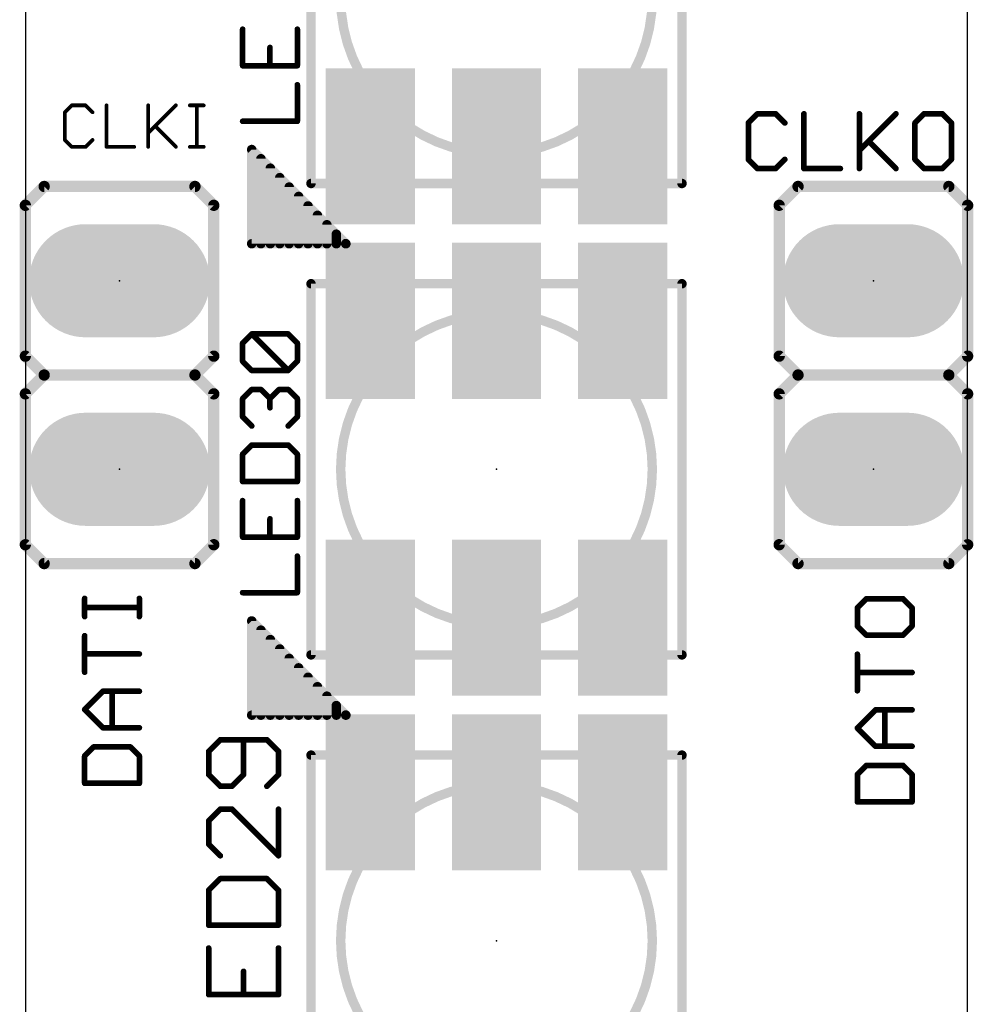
# Model space of a CAD drawing. Extents: x -0.01 to 0.51, y -0.01 to 8.26.
# Tile 9 of 10: x 0 to 0.5, y 7.22 to 7.74. Entities that reach past the tile are written whole.
import ezdxf

# ---------------------------------------------------------------- set-up
doc = ezdxf.new("R2010")
doc.units = 0
for name, color, linetype in [('20', 7, 'CONTINUOUS'), ('21', 253, 'CONTINUOUS'), ('23', 7, 'CONTINUOUS'), ('25', 253, 'CONTINUOUS'), ('29', 253, 'CONTINUOUS'), ('31', 253, 'CONTINUOUS'), ('51', 253, 'CONTINUOUS')]:
    doc.layers.add(name, color=color, linetype=linetype)

# ---------------------------------------------------------------- blocks, each defined once
blk = doc.blocks.new('RECT')
blk.add_solid([(-0.5, -0.5), (0.5, -0.5), (-0.5, 0.5), (0.5, 0.5)])
blk = doc.blocks.new('LONGP60')
at = {"const_width": 1}
blk.add_lwpolyline([(-0.3, 0), (0.3, 0)], dxfattribs=at)
at = {"const_width": 0.5}
for points in [[(-0.3, 0.25, 1), (-0.3, -0.25)], [(0.3, -0.25, 1), (0.3, 0.25)]]:
    blk.add_lwpolyline(points, format="xyb", dxfattribs=at)

msp = doc.modelspace()

# ---------------------------------------------------------------- linework, layer by layer
at = {"layer": '20'}
for p, q in [((0, 8.25), (0, 0)), ((0.5, 0), (0.5, 8.25))]:
    msp.add_line(p, q, dxfattribs=at)
at = {"layer": '21'}
for points, const_width in [([(0.151575, 7.651575), (0.151575, 7.848425)], 0.005), ([(0.348425, 7.848425), (0.348425, 7.651575)], 0.005), ([(0.1201, 7.6196), (0.1201, 7.6696)], 0.005), ([(0.1201, 7.6696), (0.1701, 7.6196)], 0.005), ([(0.125, 7.6196), (0.125, 7.6647)], 0.005), ([(0.13, 7.6196), (0.13, 7.6597)], 0.005), ([(0.135, 7.6196), (0.135, 7.6547)], 0.005), ([(0, 7.64), (0.01, 7.65)], 0.006), ([(0.09, 7.65), (0.01, 7.65)], 0.006), ([(0.1, 7.64), (0.09, 7.65)], 0.006), ([(0.14, 7.6196), (0.14, 7.6497)], 0.005), ([(0.348425, 7.651575), (0.151575, 7.651575)], 0.005), ([(0.4, 7.64), (0.41, 7.65)], 0.006), ([(0.49, 7.65), (0.41, 7.65)], 0.006), ([(0.5, 7.64), (0.49, 7.65)], 0.006), ([(0.145, 7.6196), (0.145, 7.6447)], 0.005), ([(0, 7.64), (0, 7.56)], 0.006), ([(0.1, 7.64), (0.1, 7.56)], 0.006), ([(0.15, 7.6196), (0.15, 7.6397)], 0.005), ([(0.4, 7.64), (0.4, 7.56)], 0.006), ([(0.5, 7.64), (0.5, 7.56)], 0.006), ([(0.155, 7.6196), (0.155, 7.6347)], 0.005), ([(0.16, 7.6196), (0.16, 7.6297)], 0.005), ([(0.165, 7.6196), (0.165, 7.6247)], 0.005), ([(0.1701, 7.6196), (0.1201, 7.6196)], 0.005), ([(0.17, 7.6196), (0.17, 7.6197)], 0.005), ([(0.151575, 7.401575), (0.151575, 7.598425)], 0.005), ([(0.151575, 7.598425), (0.348425, 7.598425)], 0.005), ([(0.348425, 7.598425), (0.348425, 7.401575)], 0.005), ([(0.01, 7.55), (0, 7.56)], 0.006), ([(0.09, 7.55), (0.1, 7.56)], 0.006), ([(0.41, 7.55), (0.4, 7.56)], 0.006), ([(0.49, 7.55), (0.5, 7.56)], 0.006), ([(0, 7.54), (0.01, 7.55)], 0.006), ([(0.01, 7.55), (0.09, 7.55)], 0.006), ([(0.09, 7.55), (0.01, 7.55)], 0.006), ([(0.1, 7.54), (0.09, 7.55)], 0.006), ([(0.4, 7.54), (0.41, 7.55)], 0.006), ([(0.41, 7.55), (0.49, 7.55)], 0.006), ([(0.49, 7.55), (0.41, 7.55)], 0.006), ([(0.5, 7.54), (0.49, 7.55)], 0.006), ([(0, 7.54), (0, 7.46)], 0.006), ([(0.1, 7.54), (0.1, 7.46)], 0.006), ([(0.4, 7.54), (0.4, 7.46)], 0.006), ([(0.5, 7.54), (0.5, 7.46)], 0.006), ([(0.01, 7.45), (0, 7.46)], 0.006), ([(0.09, 7.45), (0.1, 7.46)], 0.006), ([(0.41, 7.45), (0.4, 7.46)], 0.006), ([(0.49, 7.45), (0.5, 7.46)], 0.006), ([(0.01, 7.45), (0.09, 7.45)], 0.006), ([(0.41, 7.45), (0.49, 7.45)], 0.006), ([(0.1201, 7.3696), (0.1201, 7.4196)], 0.005), ([(0.1201, 7.4196), (0.1701, 7.3696)], 0.005), ([(0.125, 7.3696), (0.125, 7.4147)], 0.005), ([(0.13, 7.3696), (0.13, 7.4097)], 0.005), ([(0.135, 7.3696), (0.135, 7.4047)], 0.005), ([(0.14, 7.3696), (0.14, 7.3997)], 0.005), ([(0.348425, 7.401575), (0.151575, 7.401575)], 0.005), ([(0.145, 7.3696), (0.145, 7.3947)], 0.005), ([(0.15, 7.3696), (0.15, 7.3897)], 0.005), ([(0.155, 7.3696), (0.155, 7.3847)], 0.005), ([(0.16, 7.3696), (0.16, 7.3797)], 0.005), ([(0.165, 7.3696), (0.165, 7.3747)], 0.005), ([(0.1701, 7.3696), (0.1201, 7.3696)], 0.005), ([(0.17, 7.3696), (0.17, 7.3697)], 0.005), ([(0.151575, 7.151575), (0.151575, 7.348425)], 0.005), ([(0.151575, 7.348425), (0.348425, 7.348425)], 0.005), ([(0.348425, 7.348425), (0.348425, 7.151575)], 0.005)]:
    msp.add_lwpolyline(points, dxfattribs=dict(at, const_width=const_width))
for points, const_width in [([(0.25, 7.667323, 1), (0.25, 7.832677, 1), (0.25, 7.667323)], 0.005), ([(0.12135, 7.6696, 1), (0.11885, 7.6696)], 0.0025), ([(0.120984, 7.670484, 1), (0.119216, 7.668716)], 0.0025), ([(0.12625, 7.6647, 1), (0.12375, 7.6647)], 0.0025), ([(0.13125, 7.6597, 1), (0.12875, 7.6597)], 0.0025), ([(0.13625, 7.6547, 1), (0.13375, 7.6547)], 0.0025), ([(0.01, 7.6515, 1), (0.01, 7.6485)], 0.003), ([(0.011061, 7.648939, 1), (0.008939, 7.651061)], 0.003), ([(0.091061, 7.651061, 1), (0.088939, 7.648939)], 0.003), ([(0.09, 7.6485, 1), (0.09, 7.6515)], 0.003), ([(0.14125, 7.6497, 1), (0.13875, 7.6497)], 0.0025), ([(0.151575, 7.652825, 1), (0.151575, 7.650325)], 0.0025), ([(0.150325, 7.651575, 1), (0.152825, 7.651575)], 0.0025), ([(0.347175, 7.651575, 1), (0.349675, 7.651575)], 0.0025), ([(0.348425, 7.650325, 1), (0.348425, 7.652825)], 0.0025), ([(0.41, 7.6515, 1), (0.41, 7.6485)], 0.003), ([(0.411061, 7.648939, 1), (0.408939, 7.651061)], 0.003), ([(0.491061, 7.651061, 1), (0.488939, 7.648939)], 0.003), ([(0.49, 7.6485, 1), (0.49, 7.6515)], 0.003), ([(0.14625, 7.6447, 1), (0.14375, 7.6447)], 0.0025), ([(0.0015, 7.64, 1), (-0.0015, 7.64)], 0.003), ([(-0.001061, 7.641061, 1), (0.001061, 7.638939)], 0.003), ([(0.1015, 7.64, 1), (0.0985, 7.64)], 0.003), ([(0.098939, 7.638939, 1), (0.101061, 7.641061)], 0.003), ([(0.15125, 7.6397, 1), (0.14875, 7.6397)], 0.0025), ([(0.4015, 7.64, 1), (0.3985, 7.64)], 0.003), ([(0.398939, 7.641061, 1), (0.401061, 7.638939)], 0.003), ([(0.5015, 7.64, 1), (0.4985, 7.64)], 0.003), ([(0.498939, 7.638939, 1), (0.501061, 7.641061)], 0.003), ([(0.15625, 7.6347, 1), (0.15375, 7.6347)], 0.0025), ([(0.16125, 7.6297, 1), (0.15875, 7.6297)], 0.0025), ([(0.16625, 7.6247, 1), (0.16375, 7.6247)], 0.0025), ([(0.1201, 7.62085, 1), (0.1201, 7.61835)], 0.0025), ([(0.11885, 7.6196, 1), (0.12135, 7.6196)], 0.0025), ([(0.12375, 7.6196, 1), (0.12625, 7.6196)], 0.0025), ([(0.12875, 7.6196, 1), (0.13125, 7.6196)], 0.0025), ([(0.13375, 7.6196, 1), (0.13625, 7.6196)], 0.0025), ([(0.13875, 7.6196, 1), (0.14125, 7.6196)], 0.0025), ([(0.14375, 7.6196, 1), (0.14625, 7.6196)], 0.0025), ([(0.14875, 7.6196, 1), (0.15125, 7.6196)], 0.0025), ([(0.15375, 7.6196, 1), (0.15625, 7.6196)], 0.0025), ([(0.15875, 7.6196, 1), (0.16125, 7.6196)], 0.0025), ([(0.16375, 7.6196, 1), (0.16625, 7.6196)], 0.0025), ([(0.17125, 7.6197, 1), (0.16875, 7.6197)], 0.0025), ([(0.16875, 7.6196, 1), (0.17125, 7.6196)], 0.0025), ([(0.169216, 7.618716, 1), (0.170984, 7.620484)], 0.0025), ([(0.1701, 7.61835, 1), (0.1701, 7.62085)], 0.0025), ([(0.152825, 7.598425, 1), (0.150325, 7.598425)], 0.0025), ([(0.151575, 7.599675, 1), (0.151575, 7.597175)], 0.0025), ([(0.349675, 7.598425, 1), (0.347175, 7.598425)], 0.0025), ([(0.348425, 7.597175, 1), (0.348425, 7.599675)], 0.0025), ([(0.25, 7.417323, 1), (0.25, 7.582677, 1), (0.25, 7.417323)], 0.005), ([(0.001061, 7.561061, 1), (-0.001061, 7.558939)], 0.003), ([(-0.0015, 7.56, 1), (0.0015, 7.56)], 0.003), ([(0.0985, 7.56, 1), (0.1015, 7.56)], 0.003), ([(0.101061, 7.558939, 1), (0.098939, 7.561061)], 0.003), ([(0.401061, 7.561061, 1), (0.398939, 7.558939)], 0.003), ([(0.3985, 7.56, 1), (0.4015, 7.56)], 0.003), ([(0.4985, 7.56, 1), (0.5015, 7.56)], 0.003), ([(0.501061, 7.558939, 1), (0.498939, 7.561061)], 0.003), ([(0.01, 7.5515, 1), (0.01, 7.5485)], 0.003), ([(0.01, 7.5515, 1), (0.01, 7.5485)], 0.003), ([(0.011061, 7.548939, 1), (0.008939, 7.551061)], 0.003), ([(0.008939, 7.548939, 1), (0.011061, 7.551061)], 0.003), ([(0.091061, 7.551061, 1), (0.088939, 7.548939)], 0.003), ([(0.088939, 7.551061, 1), (0.091061, 7.548939)], 0.003), ([(0.09, 7.5485, 1), (0.09, 7.5515)], 0.003), ([(0.09, 7.5485, 1), (0.09, 7.5515)], 0.003), ([(0.41, 7.5515, 1), (0.41, 7.5485)], 0.003), ([(0.41, 7.5515, 1), (0.41, 7.5485)], 0.003), ([(0.411061, 7.548939, 1), (0.408939, 7.551061)], 0.003), ([(0.408939, 7.548939, 1), (0.411061, 7.551061)], 0.003), ([(0.491061, 7.551061, 1), (0.488939, 7.548939)], 0.003), ([(0.488939, 7.551061, 1), (0.491061, 7.548939)], 0.003), ([(0.49, 7.5485, 1), (0.49, 7.5515)], 0.003), ([(0.49, 7.5485, 1), (0.49, 7.5515)], 0.003), ([(0.0015, 7.54, 1), (-0.0015, 7.54)], 0.003), ([(-0.001061, 7.541061, 1), (0.001061, 7.538939)], 0.003), ([(0.1015, 7.54, 1), (0.0985, 7.54)], 0.003), ([(0.098939, 7.538939, 1), (0.101061, 7.541061)], 0.003), ([(0.4015, 7.54, 1), (0.3985, 7.54)], 0.003), ([(0.398939, 7.541061, 1), (0.401061, 7.538939)], 0.003), ([(0.5015, 7.54, 1), (0.4985, 7.54)], 0.003), ([(0.498939, 7.538939, 1), (0.501061, 7.541061)], 0.003), ([(0.001061, 7.461061, 1), (-0.001061, 7.458939)], 0.003), ([(0.101061, 7.458939, 1), (0.098939, 7.461061)], 0.003), ([(0.401061, 7.461061, 1), (0.398939, 7.458939)], 0.003), ([(0.501061, 7.458939, 1), (0.498939, 7.461061)], 0.003), ([(-0.0015, 7.46, 1), (0.0015, 7.46)], 0.003), ([(0.0985, 7.46, 1), (0.1015, 7.46)], 0.003), ([(0.3985, 7.46, 1), (0.4015, 7.46)], 0.003), ([(0.4985, 7.46, 1), (0.5015, 7.46)], 0.003), ([(0.01, 7.4515, 1), (0.01, 7.4485)], 0.003), ([(0.008939, 7.448939, 1), (0.011061, 7.451061)], 0.003), ([(0.088939, 7.451061, 1), (0.091061, 7.448939)], 0.003), ([(0.09, 7.4485, 1), (0.09, 7.4515)], 0.003), ([(0.41, 7.4515, 1), (0.41, 7.4485)], 0.003), ([(0.408939, 7.448939, 1), (0.411061, 7.451061)], 0.003), ([(0.488939, 7.451061, 1), (0.491061, 7.448939)], 0.003), ([(0.49, 7.4485, 1), (0.49, 7.4515)], 0.003), ([(0.12135, 7.4196, 1), (0.11885, 7.4196)], 0.0025), ([(0.120984, 7.420484, 1), (0.119216, 7.418716)], 0.0025), ([(0.12625, 7.4147, 1), (0.12375, 7.4147)], 0.0025), ([(0.13125, 7.4097, 1), (0.12875, 7.4097)], 0.0025), ([(0.13625, 7.4047, 1), (0.13375, 7.4047)], 0.0025), ([(0.14125, 7.3997, 1), (0.13875, 7.3997)], 0.0025), ([(0.151575, 7.402825, 1), (0.151575, 7.400325)], 0.0025), ([(0.150325, 7.401575, 1), (0.152825, 7.401575)], 0.0025), ([(0.347175, 7.401575, 1), (0.349675, 7.401575)], 0.0025), ([(0.348425, 7.400325, 1), (0.348425, 7.402825)], 0.0025), ([(0.14625, 7.3947, 1), (0.14375, 7.3947)], 0.0025), ([(0.15125, 7.3897, 1), (0.14875, 7.3897)], 0.0025), ([(0.15625, 7.3847, 1), (0.15375, 7.3847)], 0.0025), ([(0.16125, 7.3797, 1), (0.15875, 7.3797)], 0.0025), ([(0.16625, 7.3747, 1), (0.16375, 7.3747)], 0.0025), ([(0.1201, 7.37085, 1), (0.1201, 7.36835)], 0.0025), ([(0.11885, 7.3696, 1), (0.12135, 7.3696)], 0.0025), ([(0.12375, 7.3696, 1), (0.12625, 7.3696)], 0.0025), ([(0.12875, 7.3696, 1), (0.13125, 7.3696)], 0.0025), ([(0.13375, 7.3696, 1), (0.13625, 7.3696)], 0.0025), ([(0.13875, 7.3696, 1), (0.14125, 7.3696)], 0.0025), ([(0.14375, 7.3696, 1), (0.14625, 7.3696)], 0.0025), ([(0.14875, 7.3696, 1), (0.15125, 7.3696)], 0.0025), ([(0.15375, 7.3696, 1), (0.15625, 7.3696)], 0.0025), ([(0.15875, 7.3696, 1), (0.16125, 7.3696)], 0.0025), ([(0.16375, 7.3696, 1), (0.16625, 7.3696)], 0.0025), ([(0.17125, 7.3697, 1), (0.16875, 7.3697)], 0.0025), ([(0.16875, 7.3696, 1), (0.17125, 7.3696)], 0.0025), ([(0.169216, 7.368716, 1), (0.170984, 7.370484)], 0.0025), ([(0.1701, 7.36835, 1), (0.1701, 7.37085)], 0.0025), ([(0.152825, 7.348425, 1), (0.150325, 7.348425)], 0.0025), ([(0.151575, 7.349675, 1), (0.151575, 7.347175)], 0.0025), ([(0.349675, 7.348425, 1), (0.347175, 7.348425)], 0.0025), ([(0.348425, 7.347175, 1), (0.348425, 7.349675)], 0.0025), ([(0.25, 7.167323, 1), (0.25, 7.332677, 1), (0.25, 7.167323)], 0.005)]:
    msp.add_lwpolyline(points, format="xyb", dxfattribs=dict(at, const_width=const_width))
at = {"layer": '23'}
for p in [(0.05, 7.6), (0.45, 7.6), (0.05, 7.5), (0.25, 7.5), (0.45, 7.5), (0.25, 7.25)]:
    msp.add_point(p, dxfattribs=at)
at = {"layer": '25'}
for points, const_width in [([(0.115302, 7.733386), (0.115302, 7.714036)], 0.003), ([(0.144327, 7.714036), (0.144327, 7.733386)], 0.003), ([(0.129814, 7.714036), (0.129814, 7.723711)], 0.003), ([(0.115302, 7.714036), (0.144327, 7.714036)], 0.003), ([(0.144327, 7.684571), (0.144327, 7.703921)], 0.003), ([(0.02467, 7.693019), (0.021, 7.689349)], 0.002), ([(0.032009, 7.693019), (0.02467, 7.693019)], 0.002), ([(0.035679, 7.689349), (0.032009, 7.693019)], 0.002), ([(0.043099, 7.693019), (0.043099, 7.671)], 0.002), ([(0.065198, 7.693019), (0.065198, 7.671)], 0.002), ([(0.065198, 7.67834), (0.079877, 7.693019)], 0.002), ([(0.087296, 7.693019), (0.094636, 7.693019)], 0.002), ([(0.090966, 7.671), (0.090966, 7.693019)], 0.002), ([(0.021, 7.689349), (0.021, 7.67467)], 0.002), ([(0.388477, 7.688525), (0.383639, 7.683687)], 0.003), ([(0.398152, 7.688525), (0.388477, 7.688525)], 0.003), ([(0.402989, 7.683687), (0.398152, 7.688525)], 0.003), ([(0.413104, 7.688525), (0.413104, 7.6595)], 0.003), ([(0.44257, 7.688525), (0.44257, 7.6595)], 0.003), ([(0.44257, 7.669175), (0.461919, 7.688525)], 0.003), ([(0.476872, 7.688525), (0.472035, 7.683687)], 0.003), ([(0.486547, 7.688525), (0.476872, 7.688525)], 0.003), ([(0.491385, 7.683687), (0.486547, 7.688525)], 0.003), ([(0.068867, 7.682009), (0.079877, 7.671)], 0.002), ([(0.115302, 7.684571), (0.144327, 7.684571)], 0.003), ([(0.383639, 7.683687), (0.383639, 7.664337)], 0.003), ([(0.472035, 7.683687), (0.472035, 7.664337)], 0.003), ([(0.491385, 7.664337), (0.491385, 7.683687)], 0.003), ([(0.021, 7.67467), (0.02467, 7.671)], 0.002), ([(0.02467, 7.671), (0.032009, 7.671)], 0.002), ([(0.032009, 7.671), (0.035679, 7.67467)], 0.002), ([(0.043099, 7.671), (0.057778, 7.671)], 0.002), ([(0.087296, 7.671), (0.094636, 7.671)], 0.002), ([(0.447407, 7.674012), (0.461919, 7.6595)], 0.003), ([(0.383639, 7.664337), (0.388477, 7.6595)], 0.003), ([(0.398152, 7.6595), (0.402989, 7.664337)], 0.003), ([(0.472035, 7.664337), (0.476872, 7.6595)], 0.003), ([(0.486547, 7.6595), (0.491385, 7.664337)], 0.003), ([(0.388477, 7.6595), (0.398152, 7.6595)], 0.003), ([(0.413104, 7.6595), (0.432454, 7.6595)], 0.003), ([(0.476872, 7.6595), (0.486547, 7.6595)], 0.003), ([(0.115302, 7.566944), (0.12014, 7.571781)], 0.003), ([(0.12014, 7.571781), (0.139489, 7.571781)], 0.003), ([(0.139489, 7.552432), (0.12014, 7.571781)], 0.003), ([(0.139489, 7.571781), (0.144327, 7.566944)], 0.003), ([(0.115302, 7.557269), (0.115302, 7.566944)], 0.003), ([(0.144327, 7.566944), (0.144327, 7.557269)], 0.003), ([(0.12014, 7.552432), (0.115302, 7.557269)], 0.003), ([(0.144327, 7.557269), (0.139489, 7.552432)], 0.003), ([(0.139489, 7.552432), (0.12014, 7.552432)], 0.003), ([(0.115302, 7.537479), (0.12014, 7.542316)], 0.003), ([(0.12014, 7.542316), (0.124977, 7.542316)], 0.003), ([(0.124977, 7.542316), (0.129814, 7.537479)], 0.003), ([(0.129814, 7.537479), (0.134652, 7.542316)], 0.003), ([(0.134652, 7.542316), (0.139489, 7.542316)], 0.003), ([(0.139489, 7.542316), (0.144327, 7.537479)], 0.003), ([(0.115302, 7.527804), (0.115302, 7.537479)], 0.003), ([(0.129814, 7.537479), (0.129814, 7.532641)], 0.003), ([(0.144327, 7.537479), (0.144327, 7.527804)], 0.003), ([(0.12014, 7.522966), (0.115302, 7.527804)], 0.003), ([(0.144327, 7.527804), (0.139489, 7.522966)], 0.003), ([(0.12014, 7.512851), (0.115302, 7.508014)], 0.003), ([(0.139489, 7.512851), (0.12014, 7.512851)], 0.003), ([(0.144327, 7.508014), (0.139489, 7.512851)], 0.003), ([(0.115302, 7.508014), (0.115302, 7.493501)], 0.003), ([(0.144327, 7.493501), (0.144327, 7.508014)], 0.003), ([(0.115302, 7.493501), (0.144327, 7.493501)], 0.003), ([(0.115302, 7.483386), (0.115302, 7.464036)], 0.003), ([(0.144327, 7.464036), (0.144327, 7.483386)], 0.003), ([(0.129814, 7.464036), (0.129814, 7.473711)], 0.003), ([(0.115302, 7.464036), (0.144327, 7.464036)], 0.003), ([(0.144327, 7.434571), (0.144327, 7.453921)], 0.003), ([(0.115302, 7.434571), (0.144327, 7.434571)], 0.003), ([(0.031475, 7.421857), (0.031475, 7.431531)], 0.003), ([(0.0605, 7.421857), (0.0605, 7.431531)], 0.003), ([(0.446313, 7.431385), (0.441475, 7.426547)], 0.003), ([(0.465663, 7.431385), (0.446313, 7.431385)], 0.003), ([(0.4705, 7.426547), (0.465663, 7.431385)], 0.003), ([(0.0605, 7.426694), (0.031475, 7.426694)], 0.003), ([(0.441475, 7.426547), (0.441475, 7.416872)], 0.003), ([(0.4705, 7.416872), (0.4705, 7.426547)], 0.003), ([(0.441475, 7.416872), (0.446313, 7.412035)], 0.003), ([(0.465663, 7.412035), (0.4705, 7.416872)], 0.003), ([(0.031475, 7.392391), (0.031475, 7.411741)], 0.003), ([(0.446313, 7.412035), (0.465663, 7.412035)], 0.003), ([(0.0605, 7.402066), (0.031475, 7.402066)], 0.003), ([(0.441475, 7.38257), (0.441475, 7.401919)], 0.003), ([(0.4705, 7.392244), (0.441475, 7.392244)], 0.003), ([(0.031475, 7.372601), (0.04115, 7.382276)], 0.003), ([(0.04115, 7.382276), (0.0605, 7.382276)], 0.003), ([(0.045988, 7.362926), (0.045988, 7.382276)], 0.003), ([(0.04115, 7.362926), (0.031475, 7.372601)], 0.003), ([(0.441475, 7.362779), (0.45115, 7.372454)], 0.003), ([(0.45115, 7.372454), (0.4705, 7.372454)], 0.003), ([(0.455988, 7.353104), (0.455988, 7.372454)], 0.003), ([(0.0605, 7.362926), (0.04115, 7.362926)], 0.003), ([(0.45115, 7.353104), (0.441475, 7.362779)], 0.003), ([(0.103467, 7.356584), (0.097295, 7.350412)], 0.003), ([(0.128155, 7.356584), (0.103467, 7.356584)], 0.003), ([(0.115811, 7.338069), (0.115811, 7.356584)], 0.003), ([(0.134327, 7.350412), (0.128155, 7.356584)], 0.003), ([(0.036313, 7.352811), (0.031475, 7.347973)], 0.003), ([(0.055663, 7.352811), (0.036313, 7.352811)], 0.003), ([(0.0605, 7.347973), (0.055663, 7.352811)], 0.003), ([(0.4705, 7.353104), (0.45115, 7.353104)], 0.003), ([(0.031475, 7.347973), (0.031475, 7.333461)], 0.003), ([(0.0605, 7.333461), (0.0605, 7.347973)], 0.003), ([(0.097295, 7.350412), (0.097295, 7.338069)], 0.003), ([(0.134327, 7.338069), (0.134327, 7.350412)], 0.003), ([(0.446313, 7.342989), (0.441475, 7.338152)], 0.003), ([(0.465663, 7.342989), (0.446313, 7.342989)], 0.003), ([(0.4705, 7.338152), (0.465663, 7.342989)], 0.003), ([(0.097295, 7.338069), (0.103467, 7.331897)], 0.003), ([(0.109639, 7.331897), (0.115811, 7.338069)], 0.003), ([(0.128155, 7.331897), (0.134327, 7.338069)], 0.003), ([(0.441475, 7.338152), (0.441475, 7.323639)], 0.003), ([(0.4705, 7.323639), (0.4705, 7.338152)], 0.003), ([(0.031475, 7.333461), (0.0605, 7.333461)], 0.003), ([(0.103467, 7.331897), (0.109639, 7.331897)], 0.003), ([(0.103467, 7.319753), (0.097295, 7.313581)], 0.003), ([(0.109639, 7.319753), (0.103467, 7.319753)], 0.003), ([(0.134327, 7.295065), (0.109639, 7.319753)], 0.003), ([(0.134327, 7.319753), (0.134327, 7.295065)], 0.003), ([(0.441475, 7.323639), (0.4705, 7.323639)], 0.003), ([(0.097295, 7.313581), (0.097295, 7.301237)], 0.003), ([(0.097295, 7.301237), (0.103467, 7.295065)], 0.003), ([(0.103467, 7.282922), (0.097295, 7.27675)], 0.003), ([(0.128155, 7.282922), (0.103467, 7.282922)], 0.003), ([(0.134327, 7.27675), (0.128155, 7.282922)], 0.003), ([(0.097295, 7.27675), (0.097295, 7.258234)], 0.003), ([(0.134327, 7.258234), (0.134327, 7.27675)], 0.003), ([(0.097295, 7.258234), (0.134327, 7.258234)], 0.003), ([(0.097295, 7.24609), (0.097295, 7.221402)], 0.003), ([(0.134327, 7.221402), (0.134327, 7.24609)], 0.003), ([(0.115811, 7.221402), (0.115811, 7.233746)], 0.003), ([(0.097295, 7.221402), (0.134327, 7.221402)], 0.003)]:
    msp.add_lwpolyline(points, dxfattribs=dict(at, const_width=const_width))
for points, const_width in [([(0.116052, 7.733386, 1), (0.114552, 7.733386)], 0.0015), ([(0.145077, 7.733386, 1), (0.143577, 7.733386)], 0.0015), ([(0.130564, 7.723711, 1), (0.129064, 7.723711)], 0.0015), ([(0.115302, 7.714786, 1), (0.115302, 7.713286)], 0.0015), ([(0.114552, 7.714036, 1), (0.116052, 7.714036)], 0.0015), ([(0.129064, 7.714036, 1), (0.130564, 7.714036)], 0.0015), ([(0.143577, 7.714036, 1), (0.145077, 7.714036)], 0.0015), ([(0.144327, 7.713286, 1), (0.144327, 7.714786)], 0.0015), ([(0.145077, 7.703921, 1), (0.143577, 7.703921)], 0.0015), ([(0.02467, 7.693519, 1), (0.02467, 7.692519)], 0.001), ([(0.025023, 7.692665, 1), (0.024316, 7.693372)], 0.001), ([(0.032363, 7.693372, 1), (0.031656, 7.692665)], 0.001), ([(0.032009, 7.692519, 1), (0.032009, 7.693519)], 0.001), ([(0.043599, 7.693019, 1), (0.042599, 7.693019)], 0.001), ([(0.065698, 7.693019, 1), (0.064698, 7.693019)], 0.001), ([(0.08023, 7.692665, 1), (0.079523, 7.693372)], 0.001), ([(0.087296, 7.693519, 1), (0.087296, 7.692519)], 0.001), ([(0.091466, 7.693019, 1), (0.090466, 7.693019)], 0.001), ([(0.094636, 7.692519, 1), (0.094636, 7.693519)], 0.001), ([(0.0215, 7.689349, 1), (0.0205, 7.689349)], 0.001), ([(0.020646, 7.689702, 1), (0.021354, 7.688995)], 0.001), ([(0.035326, 7.688995, 1), (0.036033, 7.689702)], 0.001), ([(0.388477, 7.689275, 1), (0.388477, 7.687775)], 0.0015), ([(0.389007, 7.687994, 1), (0.387946, 7.689055)], 0.0015), ([(0.398682, 7.689055, 1), (0.397621, 7.687994)], 0.0015), ([(0.398152, 7.687775, 1), (0.398152, 7.689275)], 0.0015), ([(0.413854, 7.688525, 1), (0.412354, 7.688525)], 0.0015), ([(0.44332, 7.688525, 1), (0.44182, 7.688525)], 0.0015), ([(0.46245, 7.687994, 1), (0.461389, 7.689055)], 0.0015), ([(0.476872, 7.689275, 1), (0.476872, 7.687775)], 0.0015), ([(0.477403, 7.687994, 1), (0.476342, 7.689055)], 0.0015), ([(0.487077, 7.689055, 1), (0.486017, 7.687994)], 0.0015), ([(0.486547, 7.687775, 1), (0.486547, 7.689275)], 0.0015), ([(0.069221, 7.682363, 1), (0.068514, 7.681656)], 0.001), ([(0.115302, 7.685321, 1), (0.115302, 7.683821)], 0.0015), ([(0.143577, 7.684571, 1), (0.145077, 7.684571)], 0.0015), ([(0.144327, 7.683821, 1), (0.144327, 7.685321)], 0.0015), ([(0.384389, 7.683687, 1), (0.382889, 7.683687)], 0.0015), ([(0.383109, 7.684218, 1), (0.38417, 7.683157)], 0.0015), ([(0.402459, 7.683157, 1), (0.403519, 7.684218)], 0.0015), ([(0.471504, 7.684218, 1), (0.472565, 7.683157)], 0.0015), ([(0.472785, 7.683687, 1), (0.471285, 7.683687)], 0.0015), ([(0.492135, 7.683687, 1), (0.490635, 7.683687)], 0.0015), ([(0.490854, 7.683157, 1), (0.491915, 7.684218)], 0.0015), ([(0.064844, 7.678693, 1), (0.065551, 7.677986)], 0.001), ([(0.021354, 7.675023, 1), (0.020646, 7.674316)], 0.001), ([(0.0205, 7.67467, 1), (0.0215, 7.67467)], 0.001), ([(0.02467, 7.6715, 1), (0.02467, 7.6705)], 0.001), ([(0.024316, 7.670646, 1), (0.025023, 7.671354)], 0.001), ([(0.031656, 7.671354, 1), (0.032363, 7.670646)], 0.001), ([(0.032009, 7.6705, 1), (0.032009, 7.6715)], 0.001), ([(0.036033, 7.674316, 1), (0.035326, 7.675023)], 0.001), ([(0.043099, 7.6715, 1), (0.043099, 7.6705)], 0.001), ([(0.042599, 7.671, 1), (0.043599, 7.671)], 0.001), ([(0.057778, 7.6705, 1), (0.057778, 7.6715)], 0.001), ([(0.064698, 7.671, 1), (0.065698, 7.671)], 0.001), ([(0.079523, 7.670646, 1), (0.08023, 7.671354)], 0.001), ([(0.087296, 7.6715, 1), (0.087296, 7.6705)], 0.001), ([(0.090466, 7.671, 1), (0.091466, 7.671)], 0.001), ([(0.094636, 7.6705, 1), (0.094636, 7.6715)], 0.001), ([(0.447937, 7.674543, 1), (0.446877, 7.673482)], 0.0015), ([(0.38417, 7.664868, 1), (0.383109, 7.663807)], 0.0015), ([(0.403519, 7.663807, 1), (0.402459, 7.664868)], 0.0015), ([(0.442039, 7.669705, 1), (0.4431, 7.668644)], 0.0015), ([(0.472565, 7.664868, 1), (0.471504, 7.663807)], 0.0015), ([(0.491915, 7.663807, 1), (0.490854, 7.664868)], 0.0015), ([(0.382889, 7.664337, 1), (0.384389, 7.664337)], 0.0015), ([(0.388477, 7.66025, 1), (0.388477, 7.65875)], 0.0015), ([(0.387946, 7.65897, 1), (0.389007, 7.66003)], 0.0015), ([(0.397621, 7.66003, 1), (0.398682, 7.65897)], 0.0015), ([(0.398152, 7.65875, 1), (0.398152, 7.66025)], 0.0015), ([(0.413104, 7.66025, 1), (0.413104, 7.65875)], 0.0015), ([(0.432454, 7.65875, 1), (0.432454, 7.66025)], 0.0015), ([(0.461389, 7.65897, 1), (0.46245, 7.66003)], 0.0015), ([(0.471285, 7.664337, 1), (0.472785, 7.664337)], 0.0015), ([(0.476872, 7.66025, 1), (0.476872, 7.65875)], 0.0015), ([(0.476342, 7.65897, 1), (0.477403, 7.66003)], 0.0015), ([(0.486017, 7.66003, 1), (0.487077, 7.65897)], 0.0015), ([(0.486547, 7.65875, 1), (0.486547, 7.66025)], 0.0015), ([(0.490635, 7.664337, 1), (0.492135, 7.664337)], 0.0015), ([(0.412354, 7.6595, 1), (0.413854, 7.6595)], 0.0015), ([(0.44182, 7.6595, 1), (0.44332, 7.6595)], 0.0015), ([(0.12067, 7.572312, 1), (0.119609, 7.571251)], 0.0015), ([(0.12014, 7.572531, 1), (0.12014, 7.571031)], 0.0015), ([(0.12067, 7.571251, 1), (0.119609, 7.572312)], 0.0015), ([(0.14002, 7.572312, 1), (0.138959, 7.571251)], 0.0015), ([(0.139489, 7.571031, 1), (0.139489, 7.572531)], 0.0015), ([(0.116052, 7.566944, 1), (0.114552, 7.566944)], 0.0015), ([(0.114772, 7.567474, 1), (0.115832, 7.566414)], 0.0015), ([(0.145077, 7.566944, 1), (0.143577, 7.566944)], 0.0015), ([(0.143796, 7.566414, 1), (0.144857, 7.567474)], 0.0015), ([(0.115832, 7.557799, 1), (0.114772, 7.556739)], 0.0015), ([(0.114552, 7.557269, 1), (0.116052, 7.557269)], 0.0015), ([(0.143577, 7.557269, 1), (0.145077, 7.557269)], 0.0015), ([(0.144857, 7.556739, 1), (0.143796, 7.557799)], 0.0015), ([(0.12014, 7.553182, 1), (0.12014, 7.551682)], 0.0015), ([(0.119609, 7.551901, 1), (0.12067, 7.552962)], 0.0015), ([(0.138959, 7.552962, 1), (0.14002, 7.551901)], 0.0015), ([(0.138959, 7.551901, 1), (0.14002, 7.552962)], 0.0015), ([(0.139489, 7.551682, 1), (0.139489, 7.553182)], 0.0015), ([(0.12014, 7.543066, 1), (0.12014, 7.541566)], 0.0015), ([(0.12067, 7.541786, 1), (0.119609, 7.542847)], 0.0015), ([(0.125507, 7.542847, 1), (0.124447, 7.541786)], 0.0015), ([(0.124977, 7.541566, 1), (0.124977, 7.543066)], 0.0015), ([(0.134652, 7.543066, 1), (0.134652, 7.541566)], 0.0015), ([(0.135182, 7.541786, 1), (0.134122, 7.542847)], 0.0015), ([(0.14002, 7.542847, 1), (0.138959, 7.541786)], 0.0015), ([(0.139489, 7.541566, 1), (0.139489, 7.543066)], 0.0015), ([(0.116052, 7.537479, 1), (0.114552, 7.537479)], 0.0015), ([(0.114772, 7.538009, 1), (0.115832, 7.536948)], 0.0015), ([(0.130564, 7.537479, 1), (0.129064, 7.537479)], 0.0015), ([(0.129284, 7.538009, 1), (0.130345, 7.536948)], 0.0015), ([(0.129284, 7.536948, 1), (0.130345, 7.538009)], 0.0015), ([(0.145077, 7.537479, 1), (0.143577, 7.537479)], 0.0015), ([(0.143796, 7.536948, 1), (0.144857, 7.538009)], 0.0015), ([(0.129064, 7.532641, 1), (0.130564, 7.532641)], 0.0015), ([(0.115832, 7.528334, 1), (0.114772, 7.527273)], 0.0015), ([(0.114552, 7.527804, 1), (0.116052, 7.527804)], 0.0015), ([(0.143577, 7.527804, 1), (0.145077, 7.527804)], 0.0015), ([(0.144857, 7.527273, 1), (0.143796, 7.528334)], 0.0015), ([(0.119609, 7.522436, 1), (0.12067, 7.523497)], 0.0015), ([(0.138959, 7.523497, 1), (0.14002, 7.522436)], 0.0015), ([(0.12014, 7.513601, 1), (0.12014, 7.512101)], 0.0015), ([(0.12067, 7.512321, 1), (0.119609, 7.513381)], 0.0015), ([(0.14002, 7.513381, 1), (0.138959, 7.512321)], 0.0015), ([(0.139489, 7.512101, 1), (0.139489, 7.513601)], 0.0015), ([(0.116052, 7.508014, 1), (0.114552, 7.508014)], 0.0015), ([(0.114772, 7.508544, 1), (0.115832, 7.507483)], 0.0015), ([(0.145077, 7.508014, 1), (0.143577, 7.508014)], 0.0015), ([(0.143796, 7.507483, 1), (0.144857, 7.508544)], 0.0015), ([(0.115302, 7.494251, 1), (0.115302, 7.492751)], 0.0015), ([(0.114552, 7.493501, 1), (0.116052, 7.493501)], 0.0015), ([(0.143577, 7.493501, 1), (0.145077, 7.493501)], 0.0015), ([(0.144327, 7.492751, 1), (0.144327, 7.494251)], 0.0015), ([(0.116052, 7.483386, 1), (0.114552, 7.483386)], 0.0015), ([(0.145077, 7.483386, 1), (0.143577, 7.483386)], 0.0015), ([(0.130564, 7.473711, 1), (0.129064, 7.473711)], 0.0015), ([(0.115302, 7.464786, 1), (0.115302, 7.463286)], 0.0015), ([(0.114552, 7.464036, 1), (0.116052, 7.464036)], 0.0015), ([(0.129064, 7.464036, 1), (0.130564, 7.464036)], 0.0015), ([(0.143577, 7.464036, 1), (0.145077, 7.464036)], 0.0015), ([(0.144327, 7.463286, 1), (0.144327, 7.464786)], 0.0015), ([(0.145077, 7.453921, 1), (0.143577, 7.453921)], 0.0015), ([(0.115302, 7.435321, 1), (0.115302, 7.433821)], 0.0015), ([(0.144327, 7.433821, 1), (0.144327, 7.435321)], 0.0015), ([(0.032225, 7.431531, 1), (0.030725, 7.431531)], 0.0015), ([(0.06125, 7.431531, 1), (0.05975, 7.431531)], 0.0015), ([(0.143577, 7.434571, 1), (0.145077, 7.434571)], 0.0015), ([(0.446313, 7.432135, 1), (0.446313, 7.430635)], 0.0015), ([(0.446843, 7.430854, 1), (0.445782, 7.431915)], 0.0015), ([(0.466193, 7.431915, 1), (0.465132, 7.430854)], 0.0015), ([(0.465663, 7.430635, 1), (0.465663, 7.432135)], 0.0015), ([(0.031475, 7.427444, 1), (0.031475, 7.425944)], 0.0015), ([(0.0605, 7.425944, 1), (0.0605, 7.427444)], 0.0015), ([(0.442225, 7.426547, 1), (0.440725, 7.426547)], 0.0015), ([(0.440945, 7.427077, 1), (0.442006, 7.426017)], 0.0015), ([(0.47125, 7.426547, 1), (0.46975, 7.426547)], 0.0015), ([(0.46997, 7.426017, 1), (0.47103, 7.427077)], 0.0015), ([(0.030725, 7.421857, 1), (0.032225, 7.421857)], 0.0015), ([(0.05975, 7.421857, 1), (0.06125, 7.421857)], 0.0015), ([(0.442006, 7.417403, 1), (0.440945, 7.416342)], 0.0015), ([(0.440725, 7.416872, 1), (0.442225, 7.416872)], 0.0015), ([(0.46975, 7.416872, 1), (0.47125, 7.416872)], 0.0015), ([(0.47103, 7.416342, 1), (0.46997, 7.417403)], 0.0015), ([(0.032225, 7.411741, 1), (0.030725, 7.411741)], 0.0015), ([(0.446313, 7.412785, 1), (0.446313, 7.411285)], 0.0015), ([(0.445782, 7.411504, 1), (0.446843, 7.412565)], 0.0015), ([(0.465132, 7.412565, 1), (0.466193, 7.411504)], 0.0015), ([(0.465663, 7.411285, 1), (0.465663, 7.412785)], 0.0015), ([(0.031475, 7.402816, 1), (0.031475, 7.401316)], 0.0015), ([(0.0605, 7.401316, 1), (0.0605, 7.402816)], 0.0015), ([(0.442225, 7.401919, 1), (0.440725, 7.401919)], 0.0015), ([(0.030725, 7.392391, 1), (0.032225, 7.392391)], 0.0015), ([(0.441475, 7.392994, 1), (0.441475, 7.391494)], 0.0015), ([(0.4705, 7.391494, 1), (0.4705, 7.392994)], 0.0015), ([(0.04115, 7.383026, 1), (0.04115, 7.381526)], 0.0015), ([(0.041681, 7.381746, 1), (0.04062, 7.382806)], 0.0015), ([(0.046738, 7.382276, 1), (0.045238, 7.382276)], 0.0015), ([(0.0605, 7.381526, 1), (0.0605, 7.383026)], 0.0015), ([(0.440725, 7.38257, 1), (0.442225, 7.38257)], 0.0015), ([(0.032006, 7.373131, 1), (0.030945, 7.372071)], 0.0015), ([(0.030945, 7.373131, 1), (0.032006, 7.372071)], 0.0015), ([(0.45115, 7.373204, 1), (0.45115, 7.371704)], 0.0015), ([(0.451681, 7.371924, 1), (0.45062, 7.372985)], 0.0015), ([(0.456738, 7.372454, 1), (0.455238, 7.372454)], 0.0015), ([(0.4705, 7.371704, 1), (0.4705, 7.373204)], 0.0015), ([(0.04115, 7.363676, 1), (0.04115, 7.362176)], 0.0015), ([(0.04062, 7.362396, 1), (0.041681, 7.363457)], 0.0015), ([(0.045238, 7.362926, 1), (0.046738, 7.362926)], 0.0015), ([(0.0605, 7.362176, 1), (0.0605, 7.363676)], 0.0015), ([(0.442006, 7.36331, 1), (0.440945, 7.362249)], 0.0015), ([(0.440945, 7.36331, 1), (0.442006, 7.362249)], 0.0015), ([(0.103467, 7.357334, 1), (0.103467, 7.355834)], 0.0015), ([(0.103997, 7.356054, 1), (0.102937, 7.357115)], 0.0015), ([(0.116561, 7.356584, 1), (0.115061, 7.356584)], 0.0015), ([(0.128685, 7.357115, 1), (0.127625, 7.356054)], 0.0015), ([(0.128155, 7.355834, 1), (0.128155, 7.357334)], 0.0015), ([(0.036313, 7.353561, 1), (0.036313, 7.352061)], 0.0015), ([(0.036843, 7.35228, 1), (0.035782, 7.353341)], 0.0015), ([(0.056193, 7.353341, 1), (0.055132, 7.35228)], 0.0015), ([(0.055663, 7.352061, 1), (0.055663, 7.353561)], 0.0015), ([(0.45115, 7.353854, 1), (0.45115, 7.352354)], 0.0015), ([(0.45062, 7.352574, 1), (0.451681, 7.353635)], 0.0015), ([(0.455238, 7.353104, 1), (0.456738, 7.353104)], 0.0015), ([(0.4705, 7.352354, 1), (0.4705, 7.353854)], 0.0015), ([(0.032225, 7.347973, 1), (0.030725, 7.347973)], 0.0015), ([(0.030945, 7.348504, 1), (0.032006, 7.347443)], 0.0015), ([(0.06125, 7.347973, 1), (0.05975, 7.347973)], 0.0015), ([(0.05997, 7.347443, 1), (0.06103, 7.348504)], 0.0015), ([(0.098045, 7.350412, 1), (0.096545, 7.350412)], 0.0015), ([(0.096765, 7.350943, 1), (0.097825, 7.349882)], 0.0015), ([(0.135077, 7.350412, 1), (0.133577, 7.350412)], 0.0015), ([(0.133796, 7.349882, 1), (0.134857, 7.350943)], 0.0015), ([(0.446313, 7.343739, 1), (0.446313, 7.342239)], 0.0015), ([(0.446843, 7.342459, 1), (0.445782, 7.343519)], 0.0015), ([(0.466193, 7.343519, 1), (0.465132, 7.342459)], 0.0015), ([(0.465663, 7.342239, 1), (0.465663, 7.343739)], 0.0015), ([(0.097825, 7.338599, 1), (0.096765, 7.337538)], 0.0015), ([(0.096545, 7.338069, 1), (0.098045, 7.338069)], 0.0015), ([(0.115061, 7.338069, 1), (0.116561, 7.338069)], 0.0015), ([(0.116341, 7.337538, 1), (0.115281, 7.338599)], 0.0015), ([(0.133577, 7.338069, 1), (0.135077, 7.338069)], 0.0015), ([(0.134857, 7.337538, 1), (0.133796, 7.338599)], 0.0015), ([(0.442225, 7.338152, 1), (0.440725, 7.338152)], 0.0015), ([(0.440945, 7.338682, 1), (0.442006, 7.337621)], 0.0015), ([(0.47125, 7.338152, 1), (0.46975, 7.338152)], 0.0015), ([(0.46997, 7.337621, 1), (0.47103, 7.338682)], 0.0015), ([(0.031475, 7.334211, 1), (0.031475, 7.332711)], 0.0015), ([(0.030725, 7.333461, 1), (0.032225, 7.333461)], 0.0015), ([(0.05975, 7.333461, 1), (0.06125, 7.333461)], 0.0015), ([(0.0605, 7.332711, 1), (0.0605, 7.334211)], 0.0015), ([(0.103467, 7.332647, 1), (0.103467, 7.331147)], 0.0015), ([(0.102937, 7.331366, 1), (0.103997, 7.332427)], 0.0015), ([(0.109109, 7.332427, 1), (0.110169, 7.331366)], 0.0015), ([(0.109639, 7.331147, 1), (0.109639, 7.332647)], 0.0015), ([(0.127625, 7.332427, 1), (0.128685, 7.331366)], 0.0015), ([(0.103467, 7.320503, 1), (0.103467, 7.319003)], 0.0015), ([(0.103997, 7.319223, 1), (0.102937, 7.320283)], 0.0015), ([(0.110169, 7.320283, 1), (0.109109, 7.319223)], 0.0015), ([(0.109639, 7.319003, 1), (0.109639, 7.320503)], 0.0015), ([(0.135077, 7.319753, 1), (0.133577, 7.319753)], 0.0015), ([(0.441475, 7.324389, 1), (0.441475, 7.322889)], 0.0015), ([(0.440725, 7.323639, 1), (0.442225, 7.323639)], 0.0015), ([(0.46975, 7.323639, 1), (0.47125, 7.323639)], 0.0015), ([(0.4705, 7.322889, 1), (0.4705, 7.324389)], 0.0015), ([(0.098045, 7.313581, 1), (0.096545, 7.313581)], 0.0015), ([(0.096765, 7.314111, 1), (0.097825, 7.313051)], 0.0015), ([(0.097825, 7.301767, 1), (0.096765, 7.300707)], 0.0015), ([(0.096545, 7.301237, 1), (0.098045, 7.301237)], 0.0015), ([(0.102937, 7.294535, 1), (0.103997, 7.295596)], 0.0015), ([(0.133577, 7.295065, 1), (0.135077, 7.295065)], 0.0015), ([(0.133796, 7.294535, 1), (0.134857, 7.295596)], 0.0015), ([(0.103467, 7.283672, 1), (0.103467, 7.282172)], 0.0015), ([(0.103997, 7.282391, 1), (0.102937, 7.283452)], 0.0015), ([(0.128685, 7.283452, 1), (0.127625, 7.282391)], 0.0015), ([(0.128155, 7.282172, 1), (0.128155, 7.283672)], 0.0015), ([(0.098045, 7.27675, 1), (0.096545, 7.27675)], 0.0015), ([(0.096765, 7.27728, 1), (0.097825, 7.276219)], 0.0015), ([(0.135077, 7.27675, 1), (0.133577, 7.27675)], 0.0015), ([(0.133796, 7.276219, 1), (0.134857, 7.27728)], 0.0015), ([(0.097295, 7.258984, 1), (0.097295, 7.257484)], 0.0015), ([(0.096545, 7.258234, 1), (0.098045, 7.258234)], 0.0015), ([(0.133577, 7.258234, 1), (0.135077, 7.258234)], 0.0015), ([(0.134327, 7.257484, 1), (0.134327, 7.258984)], 0.0015), ([(0.098045, 7.24609, 1), (0.096545, 7.24609)], 0.0015), ([(0.135077, 7.24609, 1), (0.133577, 7.24609)], 0.0015), ([(0.116561, 7.233746, 1), (0.115061, 7.233746)], 0.0015), ([(0.097295, 7.222152, 1), (0.097295, 7.220652)], 0.0015), ([(0.096545, 7.221402, 1), (0.098045, 7.221402)], 0.0015), ([(0.115061, 7.221402, 1), (0.116561, 7.221402)], 0.0015), ([(0.133577, 7.221402, 1), (0.135077, 7.221402)], 0.0015), ([(0.134327, 7.220652, 1), (0.134327, 7.222152)], 0.0015)]:
    msp.add_lwpolyline(points, format="xyb", dxfattribs=dict(at, const_width=const_width))

# ---------------------------------------------------------------- block references
at = {"layer": '29', "xscale": 0.08274, "yscale": 0.047307, "rotation": 90}
for p in [(0.183071, 7.67126), (0.25, 7.67126), (0.316929, 7.67126), (0.183071, 7.57874), (0.25, 7.57874), (0.316929, 7.57874), (0.183071, 7.42126), (0.25, 7.42126), (0.316929, 7.42126), (0.183071, 7.32874), (0.25, 7.32874), (0.316929, 7.32874)]:
    msp.add_blockref('RECT', p, dxfattribs=at)
at = {"layer": '29', "xscale": 0.06, "yscale": 0.06}
for p in [(0.05, 7.6), (0.45, 7.6), (0.05, 7.5), (0.45, 7.5)]:
    msp.add_blockref('LONGP60', p, dxfattribs=at)
at = {"layer": '31', "xscale": 0.07874, "yscale": 0.043307, "rotation": 90}
for p in [(0.183071, 7.67126), (0.25, 7.67126), (0.316929, 7.67126), (0.183071, 7.57874), (0.25, 7.57874), (0.316929, 7.57874), (0.183071, 7.42126), (0.25, 7.42126), (0.316929, 7.42126), (0.183071, 7.32874), (0.25, 7.32874), (0.316929, 7.32874)]:
    msp.add_blockref('RECT', p, dxfattribs=at)
at = {"layer": '51', "xscale": 0.024, "yscale": 0.024}
for p in [(0.05, 7.6), (0.45, 7.6), (0.05, 7.5), (0.45, 7.5)]:
    msp.add_blockref('RECT', p, dxfattribs=at)

doc.saveas('drawing.dxf')
